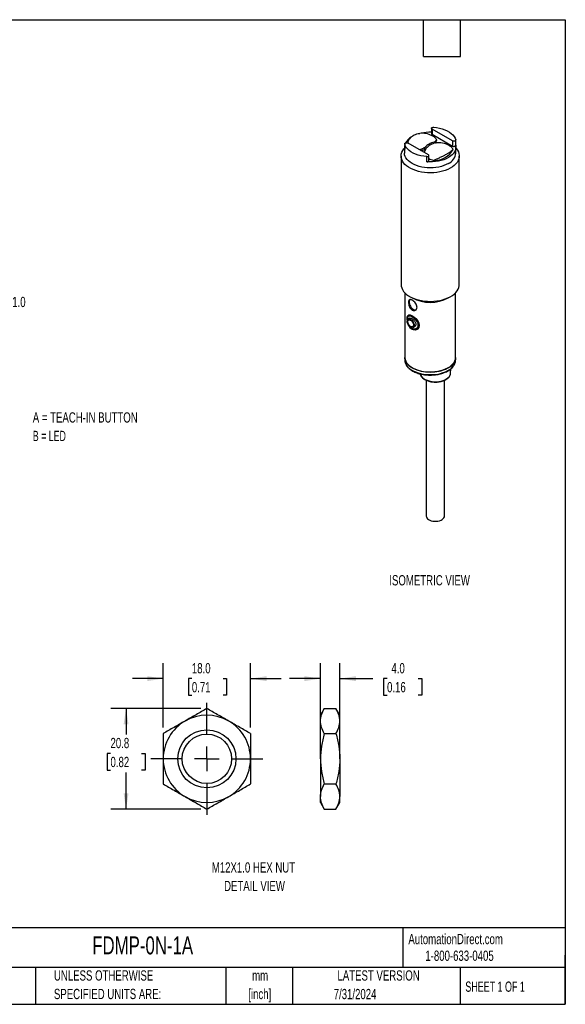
# Model space of a CAD drawing. Header units: millimetres. Extents: x 6 to 273, y 6 to 210.
# Tile 2 of 2: x 161 to 273, y 6 to 210. Entities that reach past the tile are written whole.
import ezdxf

# ---------------------------------------------------------------- set-up
doc = ezdxf.new("R2010")
doc.units = ezdxf.units.MM
doc.layers.add('DIMENSIONS', color=140, linetype='Continuous', lineweight=25)
doc.layers.add('TEXT', color=140, linetype='Continuous', lineweight=25)
doc.styles.add('SLDTEXTSTYLE0', font='TXT', dxfattribs={"width": 0.7})
doc.styles.add('SLDTEXTSTYLE1', font='TXT', dxfattribs={"width": 0.65})
doc.styles.add('SLDTEXTSTYLE2', font='TXT', dxfattribs={"width": 0.642857})
doc.dimstyles.new('SLDDIMSTYLE1', dxfattribs={"dimtxt": 2.158008, "dimasz": 3.302, "dimexe": 0, "dimexo": 0.0625, "dimgap": 0.539502, "dimtad": 0, "dimtih": 1, "dimtoh": 1, "dimrnd": 1e-09, "dimzin": 12, "dimdsep": 46, "dimtxsty": 'SLDTEXTSTYLE0', "dimsah": 1, "dimcen": 0.09, "dimadec": 0, "dimazin": 3, "dimtfac": 1, "dimtofl": 0, "dimtmove": 0, "dimatfit": 3, "dimfxl": 0, "dimfrac": 2, "dimtolj": 1, "dimtzin": 12, "dimarcsym": 0})
doc.dimstyles.new('SLDDIMSTYLE2', dxfattribs={"dimtxt": 2.158008, "dimasz": 3.302, "dimexe": 0, "dimexo": 0.0625, "dimgap": 0.539502, "dimtad": 0, "dimtih": 1, "dimtoh": 1, "dimrnd": 1e-09, "dimzin": 4, "dimdsep": 46, "dimtxsty": 'SLDTEXTSTYLE0', "dimsah": 1, "dimcen": 0.09, "dimadec": 0, "dimazin": 1, "dimtfac": 1, "dimtmove": 0, "dimatfit": 0, "dimfxl": 0, "dimfrac": 2, "dimtolj": 1, "dimtzin": 12, "dimarcsym": 0})

# ---------------------------------------------------------------- blocks, each defined once
blk = doc.blocks.new('_D_9')
at = {"layer": 'DIMENSIONS'}
for p, q in [((190.14, 63.48), (190.14, 76.73)), ((208.14, 63.48), (208.14, 76.73)), ((190.14, 73.56), (183.79, 73.56)), ((196.05, 73.56), (195.33, 73.56)), ((195.33, 73.56), (195.33, 70.13)), ((202.47, 73.56), (203.19, 73.56)), ((203.19, 73.56), (203.19, 70.13)), ((208.14, 73.56), (214.49, 73.56)), ((195.33, 70.13), (196.05, 70.13)), ((203.19, 70.13), (202.47, 70.13))]:
    blk.add_line(p, q, dxfattribs=at)
for points in [[(190.14, 73.56), (186.84, 74.07), (186.84, 73.05)], [(208.14, 73.56), (211.44, 73.05), (211.44, 74.07)]]:
    blk.add_solid(points, dxfattribs=at)
at = {"layer": 'DIMENSIONS', "char_height": 2.117, "attachment_point": 1, "style": 'SLDTEXTSTYLE0'}
for s, insert in [('18.0', (196.05, 76.77)), ('0.71', (196.05, 72.86))]:
    blk.add_mtext(s, dxfattribs=dict(at, insert=insert))
blk = doc.blocks.new('_D_10')
at = {"layer": 'DIMENSIONS'}
for p, q in [((197.87, 67.4), (179.31, 67.4)), ((182.48, 67.4), (182.48, 62.03)), ((179.27, 58.12), (178.55, 58.12)), ((178.55, 58.12), (178.55, 54.69)), ((185.69, 58.12), (186.41, 58.12)), ((186.41, 58.12), (186.41, 54.69)), ((178.55, 54.69), (179.27, 54.69)), ((182.48, 46.62), (182.48, 54.21)), ((186.41, 54.69), (185.69, 54.69)), ((197.87, 46.62), (179.31, 46.62))]:
    blk.add_line(p, q, dxfattribs=at)
for points in [[(182.48, 67.4), (181.97, 64.1), (182.99, 64.1)], [(182.48, 46.62), (182.99, 49.92), (181.97, 49.92)]]:
    blk.add_solid(points, dxfattribs=at)
at = {"layer": 'DIMENSIONS', "char_height": 2.117, "attachment_point": 1, "style": 'SLDTEXTSTYLE0'}
for s, insert in [('20.8', (179.27, 61.33)), ('0.82', (179.27, 57.42))]:
    blk.add_mtext(s, dxfattribs=dict(at, insert=insert))
blk = doc.blocks.new('SW_CENTERMARKSYMBOL_3')
at = {"layer": 'DIMENSIONS', "color": 0}
for p, q in [((0, 5.08), (0, 11.54)), ((0, 0), (0, 2.54)), ((-5.08, 0), (-11.54, 0)), ((0, 0), (-2.54, 0)), ((0, 0), (0, -2.54)), ((0, 0), (2.54, 0)), ((5.08, 0), (11.54, 0)), ((0, -5.08), (0, -11.54))]:
    blk.add_line(p, q, dxfattribs=at)
blk = doc.blocks.new('_D_11')
at = {"layer": 'DIMENSIONS'}
for p, q in [((222.56, 58.28), (222.56, 76.73)), ((226.56, 58.28), (226.56, 76.73)), ((222.56, 73.56), (216.21, 73.56)), ((226.56, 73.56), (233.37, 73.56)), ((236.3, 73.56), (235.57, 73.56)), ((235.57, 73.56), (235.57, 70.13)), ((242.71, 73.56), (243.44, 73.56)), ((243.44, 73.56), (243.44, 70.13)), ((235.57, 70.13), (236.3, 70.13)), ((243.44, 70.13), (242.71, 70.13))]:
    blk.add_line(p, q, dxfattribs=at)
for points in [[(222.56, 73.56), (219.25, 74.07), (219.25, 73.05)], [(226.56, 73.56), (229.86, 73.05), (229.86, 74.07)]]:
    blk.add_solid(points, dxfattribs=at)
at = {"layer": 'DIMENSIONS', "char_height": 2.117, "attachment_point": 1, "style": 'SLDTEXTSTYLE0'}
for s, insert in [('4.0', (237.2, 76.77)), ('0.16', (236.3, 72.86))]:
    blk.add_mtext(s, dxfattribs=dict(at, insert=insert))

msp = doc.modelspace()

# ---------------------------------------------------------------- linework, layer by layer
for p, q in [((245.455, 187.118), (245.455, 186.057)), ((249.767, 184.533), (245.572, 186.955)), ((245.572, 186.955), (245.572, 185.893)), ((245.572, 185.893), (249.767, 183.471)), ((239.895, 183.254), (239.895, 182.029)), ((239.939, 183.934), (239.939, 182.873)), ((239.943, 183.903), (239.943, 182.841)), ((244.817, 181.675), (240.622, 184.097)), ((244.084, 182.776), (244.084, 183.166)), ((244.084, 182.776), (244.315, 182.909)), ((246.023, 184.286), (246.023, 184.061)), ((246.306, 184.122), (246.426, 184.127)), ((249.767, 184.533), (249.767, 183.471)), ((250.45, 183.635), (250.45, 184.696)), ((250.495, 182.029), (250.495, 183.254)), ((239.195, 181.416), (239.195, 154.879)), ((239.939, 182.873), (239.943, 182.841)), ((244.481, 180.222), (244.481, 181.283)), ((244.935, 180.451), (244.935, 181.512)), ((244.935, 180.873), (245.147, 180.75)), ((251.195, 154.879), (251.195, 181.416)), ((239.945, 153.202), (239.945, 139.895)), ((240.951, 152.43), (241.482, 152.124)), ((248.908, 152.124), (249.438, 152.43)), ((250.445, 139.895), (250.445, 153.202)), ((241.062, 148.55), (240.773, 148.383)), ((241.065, 148.545), (241.257, 148.59)), ((240.98, 147.926), (240.664, 147.743)), ((241.664, 146.011), (241.981, 146.194)), ((242.273, 145.785), (242.562, 145.952)), ((239.945, 139.814), (239.945, 139.324)), ((250.445, 139.324), (250.445, 139.814)), ((241.482, 137.753), (241.553, 137.712)), ((248.837, 137.712), (248.908, 137.753)), ((249.413, 136.597), (249.469, 137.514)), ((244.38, 135.128), (244.38, 107.111)), ((248.13, 107.111), (248.13, 135.132)), ((223.36, 67.404), (222.556, 66.012)), ((223.36, 67.404), (225.752, 67.404)), ((226.556, 66.012), (225.752, 67.404)), ((222.556, 64.806), (222.556, 66.012)), ((226.556, 64.806), (226.556, 66.012)), ((222.556, 57.012), (222.556, 64.806)), ((226.556, 57.012), (226.556, 64.806)), ((223.36, 62.208), (225.752, 62.208)), ((222.556, 57.012), (222.556, 49.218)), ((226.556, 57.012), (226.556, 49.218)), ((223.36, 51.816), (225.752, 51.816)), ((222.556, 48.012), (222.556, 49.218)), ((226.556, 48.012), (226.556, 49.218)), ((222.556, 48.012), (223.36, 46.62)), ((225.752, 46.62), (226.556, 48.012)), ((223.36, 46.62), (225.752, 46.62))]:
    msp.add_line(p, q)
at = {"flags": 128}
for points in [[(245.572, 186.955), (245.499, 187.013), (245.46, 187.081), (245.459, 187.152), (245.496, 187.221), (245.568, 187.279), (245.667, 187.322), (245.785, 187.345), (245.909, 187.347)], [(245.909, 187.347), (246.523, 187.277), (247.119, 187.166), (247.688, 187.015), (248.222, 186.826), (248.714, 186.603), (249.157, 186.347), (249.545, 186.063), (249.872, 185.755), (250.133, 185.426), (250.326, 185.082), (250.446, 184.727)], [(250.495, 183.04), (250.555, 182.972), (250.811, 182.635), (251.004, 182.283), (251.131, 181.922), (251.19, 181.555), (251.181, 181.186), (251.105, 180.82), (250.962, 180.461), (250.753, 180.112), (250.482, 179.779), (250.15, 179.463), (249.762, 179.17), (249.323, 178.903), (248.837, 178.664), (248.309, 178.456), (247.747, 178.282), (247.155, 178.143), (246.541, 178.041), (245.912, 177.978), (245.275, 177.953), (244.636, 177.968), (244.005, 178.022), (243.386, 178.114), (242.788, 178.243), (242.218, 178.409), (241.681, 178.609), (241.184, 178.84), (240.732, 179.101), (240.331, 179.388), (239.985, 179.698), (239.698, 180.027), (239.474, 180.372), (239.314, 180.729), (239.221, 181.094), (239.195, 181.463), (239.238, 181.83), (239.348, 182.194), (239.524, 182.548), (239.764, 182.89), (239.895, 183.04)], [(239.943, 183.903), (239.946, 183.975), (239.986, 184.042), (240.06, 184.1), (240.162, 184.141), (240.28, 184.162), (240.404, 184.162), (240.522, 184.14), (240.622, 184.097)], [(244.481, 181.283), (243.866, 181.353), (243.27, 181.464), (242.701, 181.615), (242.167, 181.804), (241.675, 182.028), (241.232, 182.283), (240.845, 182.567), (240.518, 182.876), (240.256, 183.204), (240.064, 183.548), (239.943, 183.903)], [(250.446, 183.666), (250.494, 183.315), (250.471, 182.963), (250.378, 182.616), (250.217, 182.276), (249.989, 181.95), (249.698, 181.641), (249.348, 181.353), (248.942, 181.09), (248.487, 180.856), (247.989, 180.654), (247.453, 180.486), (246.888, 180.354), (246.3, 180.261), (245.698, 180.208), (245.088, 180.195), (244.481, 180.222)], [(250.446, 184.727), (250.444, 184.656), (250.403, 184.588), (250.329, 184.531), (250.228, 184.489), (250.109, 184.468), (249.985, 184.468), (249.867, 184.491), (249.767, 184.533)], [(249.767, 183.471), (249.867, 183.429), (249.985, 183.407), (250.109, 183.406), (250.228, 183.428), (250.329, 183.469), (250.403, 183.526), (250.444, 183.594), (250.45, 183.635)], [(248.942, 179.865), (248.499, 179.637), (248.015, 179.438), (247.494, 179.272), (246.945, 179.141), (246.374, 179.046), (245.788, 178.988), (245.195, 178.969), (244.601, 178.988), (244.015, 179.046), (243.444, 179.141), (242.895, 179.272), (242.375, 179.438), (241.89, 179.637), (241.447, 179.865), (241.051, 180.121), (240.707, 180.401), (240.42, 180.701), (240.192, 181.018), (240.028, 181.348), (239.928, 181.686), (239.895, 182.029)], [(244.481, 181.283), (244.605, 181.285), (244.722, 181.308), (244.821, 181.351), (244.893, 181.41), (244.93, 181.478), (244.929, 181.55), (244.891, 181.618), (244.817, 181.675)], [(244.935, 180.91), (245.036, 180.836), (245.147, 180.75)], [(244.481, 180.222), (244.605, 180.223), (244.722, 180.247), (244.821, 180.29), (244.893, 180.348), (244.93, 180.416), (244.935, 180.451)], [(239.195, 154.879), (239.221, 154.557), (239.314, 154.192), (239.474, 153.835), (239.698, 153.49), (239.985, 153.16), (240.331, 152.85), (240.732, 152.563), (241.184, 152.303), (241.681, 152.071), (242.218, 151.872), (242.788, 151.706), (243.386, 151.576), (244.005, 151.484), (244.636, 151.43), (245.275, 151.415), (245.912, 151.44), (246.541, 151.503), (247.155, 151.605), (247.747, 151.744), (248.309, 151.918), (248.837, 152.126), (249.323, 152.365), (249.762, 152.633), (250.15, 152.926), (250.482, 153.241), (250.753, 153.575), (250.962, 153.923), (251.105, 154.282), (251.181, 154.648), (251.195, 154.879)], [(241.016, 151.811), (240.991, 151.784), (240.899, 151.625), (240.852, 151.422), (240.852, 151.185), (240.899, 150.927), (240.991, 150.662), (241.123, 150.404), (241.288, 150.168), (241.476, 149.965), (241.679, 149.807), (241.883, 149.703), (242.08, 149.657), (242.258, 149.673), (242.27, 149.677)], [(240.494, 147.495), (240.466, 147.676), (240.471, 148.142), (240.571, 148.488), (240.766, 148.662), (241.045, 148.671), (241.402, 148.534), (241.827, 148.256), (242.264, 147.858), (242.624, 147.398), (242.854, 146.923), (242.932, 146.447), (242.829, 146.001), (242.554, 145.667), (242.181, 145.501), (241.768, 145.515), (241.362, 145.711), (241.362, 145.711)], [(240.765, 146.433), (240.628, 146.655), (240.527, 146.892), (240.469, 147.127), (240.459, 147.346), (240.497, 147.533), (240.58, 147.675), (240.704, 147.763), (240.858, 147.79), (241.033, 147.755), (241.218, 147.66), (241.398, 147.512), (241.563, 147.321), (241.701, 147.099), (241.802, 146.863), (241.859, 146.627), (241.869, 146.408), (241.831, 146.221), (241.748, 146.079), (241.625, 145.992), (241.47, 145.964), (241.295, 145.999), (241.111, 146.094), (240.93, 146.242), (240.765, 146.433)], [(240.845, 146.522), (240.722, 146.726), (240.637, 146.943), (240.6, 147.155), (240.613, 147.341), (240.675, 147.487), (240.78, 147.578), (240.919, 147.607), (241.08, 147.571), (241.249, 147.474), (241.41, 147.323), (241.549, 147.133), (241.654, 146.92), (241.716, 146.703), (241.728, 146.502), (241.691, 146.334), (241.606, 146.214), (241.482, 146.153), (241.33, 146.157), (241.164, 146.224), (240.997, 146.35), (240.845, 146.522)], [(239.945, 139.895), (239.95, 139.766), (240.009, 139.421), (240.137, 139.083), (240.33, 138.756), (240.587, 138.443), (240.904, 138.149), (241.277, 137.878), (241.7, 137.633), (242.17, 137.418), (242.679, 137.235), (243.22, 137.087), (243.788, 136.975), (244.373, 136.902), (244.97, 136.867), (245.569, 136.872), (246.164, 136.917), (246.746, 137), (247.307, 137.121), (247.841, 137.278), (248.341, 137.469), (248.8, 137.692), (249.211, 137.943), (249.57, 138.221), (249.873, 138.519), (250.114, 138.836), (250.291, 139.167), (250.401, 139.507), (250.444, 139.852), (250.445, 139.895)], [(250.444, 139.854), (250.444, 139.77), (250.401, 139.425), (250.291, 139.085), (250.114, 138.755), (249.873, 138.438), (249.57, 138.139), (249.211, 137.862), (248.8, 137.61), (248.341, 137.387), (247.841, 137.196), (247.307, 137.039), (246.746, 136.918), (246.164, 136.835), (245.569, 136.791), (244.97, 136.786), (244.373, 136.82), (243.788, 136.894), (243.22, 137.005), (242.679, 137.154), (242.17, 137.337), (241.7, 137.552), (241.277, 137.796), (240.904, 138.067), (240.587, 138.361), (240.33, 138.674), (240.137, 139.001), (240.009, 139.34), (239.95, 139.684), (239.945, 139.854)], [(239.945, 139.324), (239.95, 139.194), (240.009, 138.85), (240.137, 138.511), (240.33, 138.184), (240.587, 137.871), (240.904, 137.577), (241.277, 137.307), (241.7, 137.062), (242.17, 136.847), (242.679, 136.664), (243.22, 136.515), (243.788, 136.404), (244.373, 136.33), (244.97, 136.296), (245.569, 136.301), (246.164, 136.345), (246.746, 136.428), (247.307, 136.549), (247.841, 136.706), (248.341, 136.897), (248.8, 137.12), (249.211, 137.372), (249.57, 137.649), (249.873, 137.948), (250.114, 138.265), (250.291, 138.595), (250.401, 138.935), (250.444, 139.28), (250.445, 139.324)], [(244.021, 135.372), (244.37, 135.198), (244.76, 135.055), (245.181, 134.947), (245.625, 134.874), (246.082, 134.841), (246.544, 134.845), (246.999, 134.889), (247.438, 134.97), (247.852, 135.088), (248.232, 135.239), (248.57, 135.42), (248.858, 135.628), (249.091, 135.858), (249.264, 136.104), (249.372, 136.363), (249.413, 136.597)], [(244.38, 107.111), (244.402, 106.947), (244.49, 106.747), (244.641, 106.561), (244.85, 106.394), (245.111, 106.254), (245.412, 106.144), (245.745, 106.07), (246.095, 106.033), (246.452, 106.035), (246.801, 106.076), (247.131, 106.154), (247.429, 106.267), (247.684, 106.41), (247.888, 106.579), (248.033, 106.767), (248.114, 106.967), (248.13, 107.111)]]:
    msp.add_lwpolyline(points, dxfattribs=at)
for radius in [6, 5.1]:
    msp.add_circle((199.143, 57.012), radius)
for centre, radius, start, end in [((242.906, 182.557), 3.201, 120.90769, 150.68346), ((243.498, 181.62), 4.5, 62.46055, 95.90591), ((245.186, 177.424), 8.89, 88.26981, 102.06719), ((245.649, 186.072), 0.195, 184.56829, 246.75185), ((243.991, 182.606), 3.398, 50.82907, 62.14569), ((245.059, 183.967), 1.668, 27.94139, 49.74884), ((241.681, 183.254), 1.786, 167.17298, 193.34377), ((246.787, 180.723), 3.644, 102.10429, 137.89033), ((247.07, 180.56), 3.644, 102.10429, 137.89033), ((244.601, 185.339), 2.019, 322.30136, 343.01957), ((246.892, 179.661), 4.5, 62.46055, 95.95001), ((247.371, 180.626), 3.423, 50.87135, 62.10341), ((248.453, 182.008), 1.668, 27.94139, 49.74884), ((241.99, 189.522), 7.064, 280.37422, 287.24375), ((246.118, 184.852), 4.332, 268.42677, 331.56785), ((247.772, 182.344), 2.74, 295.27349, 353.40637), ((246.738, 184.978), 4.517, 249.37631, 260.57752), ((245.195, 159.234), 8.021, 242.43247, 297.57291), ((245.195, 144.684), 7.866, 242.41911, 297.58089), ((244.776, 136.923), 1.725, 195.82161, 244.04042), ((199.143, 57.012), 9, 60, 120), ((199.143, 57.012), 9, 120, 180), ((199.143, 57.012), 9, 0, 60), ((199.143, 57.012), 9, 180, 240), ((199.143, 57.012), 9, 300, 0), ((199.143, 57.012), 9, 240, 300)]:
    msp.add_arc(centre, radius, start, end)
for points, knots in [([(240.571, 184.119), (240.585, 184.176), (240.649, 184.431), (240.859, 184.821), (241.208, 185.277), (241.647, 185.638), (242.162, 185.901), (242.629, 186.052), (242.935, 186.076), (243.035, 186.084)], [0, 0, 0, 0, 0.051174, 0.2280888, 0.4002739, 0.5777623, 0.7447983, 0.9167623, 1, 1, 1, 1]), ([(244.084, 183.166), (243.847, 183.053), (243.511, 182.893), (243.163, 182.736), (243.061, 182.689)], [0, 0, 0, 0, 0.7061896, 1, 1, 1, 1]), ([(244.367, 183.003), (244.247, 182.822), (244.076, 182.567), (243.997, 182.255), (243.973, 182.163)], [0, 0, 0, 0, 0.7061896, 1, 1, 1, 1]), ([(249.927, 182.79), (249.888, 182.739), (249.831, 182.678), (249.681, 182.536), (249.587, 182.456), (249.36, 182.282), (249.23, 182.19), (248.936, 181.996), (248.77, 181.894), (248.41, 181.686), (248.218, 181.582), (247.811, 181.37), (247.593, 181.262), (247.151, 181.049), (246.925, 180.944), (246.464, 180.734), (246.23, 180.628), (245.999, 180.522)], [0, 0, 0, 0, 0.125, 0.125, 0.25, 0.25, 0.375, 0.375, 0.5, 0.5, 0.625, 0.625, 0.75, 0.75, 0.875, 0.875, 1, 1, 1, 1]), ([(241.313, 149.755), (241.204, 149.851), (241.105, 149.973), (240.94, 150.246), (240.872, 150.399), (240.77, 150.708), (240.735, 150.867), (240.71, 151.088), (240.705, 151.16), (240.705, 151.294), (240.71, 151.356), (240.736, 151.529), (240.77, 151.622), (240.873, 151.755), (240.941, 151.793), (241.108, 151.816), (241.206, 151.799), (241.422, 151.714), (241.542, 151.645), (241.779, 151.468), (241.899, 151.358), (242.115, 151.115), (242.213, 150.98), (242.368, 150.698), (242.424, 150.553), (242.466, 150.34), (242.473, 150.271), (242.473, 150.138), (242.466, 150.072), (242.423, 149.891), (242.367, 149.785), (242.213, 149.623), (242.115, 149.566), (241.898, 149.514), (241.778, 149.519), (241.54, 149.592), (241.423, 149.659), (241.313, 149.755)], [0, 0, 0, 0, 0.0625, 0.0625, 0.125, 0.125, 0.1875, 0.1875, 0.21875, 0.21875, 0.25, 0.25, 0.3125, 0.3125, 0.375, 0.375, 0.4375, 0.4375, 0.5, 0.5, 0.5625, 0.5625, 0.625, 0.625, 0.6875, 0.6875, 0.71875, 0.71875, 0.75, 0.75, 0.8125, 0.8125, 0.875, 0.875, 0.9375, 0.9375, 1, 1, 1, 1]), ([(240.553, 147.61), (240.547, 147.696), (240.532, 147.916), (240.594, 148.189), (240.733, 148.391), (240.961, 148.451), (241.262, 148.375), (241.62, 148.171), (241.996, 147.855), (242.33, 147.466), (242.57, 147.041), (242.682, 146.61), (242.642, 146.207), (242.451, 145.888), (242.152, 145.701), (241.795, 145.665), (241.434, 145.804), (241.189, 145.975), (241.098, 146.116), (241.095, 146.121)], [0, 0, 0, 0, 0.03785, 0.0969209, 0.1628676, 0.2267367, 0.289344, 0.3532892, 0.4193216, 0.484895, 0.5481263, 0.6106823, 0.6753425, 0.7415857, 0.8064854, 0.8693716, 0.9324245, 0.9976789, 1, 1, 1, 1]), ([(240.871, 148.665), (240.841, 148.635), (240.781, 148.575), (240.766, 148.439), (240.758, 148.371)], [0, 0, 0, 0, 0.5028924, 1, 1, 1, 1]), ([(240.985, 147.92), (240.991, 147.926), (241.037, 147.973), (241.177, 147.968), (241.394, 147.899), (241.641, 147.737), (241.792, 147.577), (241.867, 147.496)], [0, 0, 0, 0, 0.0371328, 0.277377, 0.5167454, 0.7584268, 1, 1, 1, 1]), ([(241.867, 147.496), (241.921, 147.428), (242.042, 147.273), (242.174, 146.999), (242.237, 146.705), (242.2, 146.445), (242.104, 146.267), (242.005, 146.221), (241.974, 146.206)], [0, 0, 0, 0, 0.1469892, 0.3360398, 0.5245983, 0.7160294, 0.9091927, 1, 1, 1, 1]), ([(242.923, 146.504), (242.92, 146.464), (242.907, 146.287), (242.77, 146.085), (242.608, 146), (242.552, 145.97)], [0, 0, 0, 0, 0.1582398, 0.7062446, 1, 1, 1, 1]), ([(241.362, 145.711), (241.227, 145.824), (241.039, 145.982), (240.917, 146.228), (240.883, 146.298)], [0, 0, 0, 0, 0.7182235, 1, 1, 1, 1]), ([(241.938, 145.707), (242.004, 145.678), (242.217, 145.586), (242.425, 145.645), (242.569, 145.685)], [0, 0, 0, 0, 0.3081123, 1, 1, 1, 1]), ([(239.959, 139.485), (239.952, 139.414), (239.935, 139.231), (239.976, 138.937), (240.072, 138.608), (240.229, 138.288), (240.44, 137.98), (240.707, 137.687), (241.025, 137.412), (241.391, 137.16), (241.801, 136.932), (242.25, 136.732), (242.731, 136.562), (243.241, 136.424), (243.772, 136.318), (244.319, 136.246), (244.875, 136.208), (245.436, 136.206), (245.993, 136.238), (246.542, 136.306), (247.075, 136.407), (247.588, 136.541), (248.074, 136.707), (248.528, 136.903), (248.944, 137.127), (249.319, 137.378), (249.647, 137.652), (249.923, 137.947), (250.145, 138.26), (250.309, 138.586), (250.41, 138.92), (250.453, 139.217), (250.438, 139.399), (250.432, 139.469)], [0, 0, 0, 0, 0.0204318, 0.0525341, 0.0846305, 0.1169017, 0.1494721, 0.1823542, 0.2154794, 0.2487519, 0.2820902, 0.3154348, 0.3487586, 0.3820547, 0.4153242, 0.4485724, 0.4818064, 0.5150345, 0.548265, 0.5815041, 0.6147603, 0.6480424, 0.6813586, 0.7147158, 0.748117, 0.7815578, 0.8150158, 0.8484318, 0.8817197, 0.9147694, 0.9474875, 0.9798619, 1, 1, 1, 1]), ([(243.115, 136.464), (243.115, 136.46), (243.121, 136.368), (243.188, 136.191), (243.318, 135.941), (243.508, 135.706), (243.749, 135.489), (244.039, 135.293), (244.372, 135.124), (244.741, 134.984), (245.138, 134.876), (245.555, 134.802), (245.985, 134.762), (246.42, 134.758), (246.852, 134.789), (247.274, 134.855), (247.676, 134.955), (248.052, 135.087), (248.396, 135.251), (248.7, 135.443), (248.959, 135.66), (249.165, 135.901), (249.312, 136.158), (249.396, 136.398), (249.404, 136.551), (249.407, 136.612)], [0, 0, 0, 0, 0.0019955, 0.0457853, 0.0899101, 0.1348177, 0.1805395, 0.2268127, 0.2733288, 0.319859, 0.3663238, 0.4127166, 0.4590561, 0.5053715, 0.5516956, 0.598053, 0.6444775, 0.6910037, 0.7376603, 0.7844558, 0.8313449, 0.8781088, 0.9244012, 0.9698383, 1, 1, 1, 1]), ([(199.143, 67.404), (198.406, 66.979), (197.665, 66.551), (196.166, 65.686), (195.409, 65.249), (194.643, 64.806)], [0, 0, 0, 0, 0.5, 0.5, 1, 1, 1, 1]), ([(203.643, 64.806), (203.261, 65.027), (202.877, 65.248), (202.118, 65.686), (201.741, 65.904), (200.617, 66.553), (199.877, 66.981), (199.143, 67.404)], [0, 0, 0, 0, 0.25, 0.25, 0.5, 0.5, 1, 1, 1, 1]), ([(222.556, 64.806), (222.556, 65.027), (222.575, 65.248), (222.648, 65.686), (222.703, 65.904), (222.913, 66.553), (223.115, 66.981), (223.36, 67.404)], [0, 0, 0, 0, 0.25, 0.25, 0.5, 0.5, 1, 1, 1, 1]), ([(226.556, 64.806), (226.556, 65.027), (226.537, 65.248), (226.463, 65.686), (226.409, 65.904), (226.199, 66.553), (225.997, 66.981), (225.752, 67.404)], [0, 0, 0, 0, 0.25, 0.25, 0.5, 0.5, 1, 1, 1, 1]), ([(194.643, 64.806), (194.261, 64.586), (193.877, 64.364), (193.118, 63.926), (192.741, 63.709), (191.617, 63.06), (190.877, 62.632), (190.143, 62.208)], [0, 0, 0, 0, 0.25, 0.25, 0.5, 0.5, 1, 1, 1, 1]), ([(208.143, 62.208), (207.406, 62.633), (206.665, 63.061), (205.166, 63.927), (204.409, 64.364), (203.643, 64.806)], [0, 0, 0, 0, 0.5, 0.5, 1, 1, 1, 1]), ([(223.36, 62.208), (223.114, 62.633), (222.912, 63.061), (222.632, 63.927), (222.556, 64.364), (222.556, 64.806)], [0, 0, 0, 0, 0.5, 0.5, 1, 1, 1, 1]), ([(225.752, 62.208), (225.997, 62.633), (226.199, 63.061), (226.479, 63.927), (226.556, 64.364), (226.556, 64.806)], [0, 0, 0, 0, 0.5, 0.5, 1, 1, 1, 1]), ([(190.143, 62.208), (190.143, 61.363), (190.143, 60.498), (190.143, 58.763), (190.143, 57.89), (190.143, 57.012)], [0, 0, 0, 0, 0.5, 0.5, 1, 1, 1, 1]), ([(208.143, 62.208), (208.143, 61.363), (208.143, 60.498), (208.143, 58.763), (208.143, 57.89), (208.143, 57.012)], [0, 0, 0, 0, 0.5, 0.5, 1, 1, 1, 1]), ([(223.36, 62.208), (223.116, 61.363), (222.911, 60.498), (222.631, 58.763), (222.556, 57.89), (222.556, 57.012)], [0, 0, 0, 0, 0.5, 0.5, 1, 1, 1, 1]), ([(225.752, 62.208), (225.996, 61.363), (226.2, 60.498), (226.48, 58.763), (226.556, 57.89), (226.556, 57.012)], [0, 0, 0, 0, 0.5, 0.5, 1, 1, 1, 1]), ([(190.143, 57.012), (190.143, 56.134), (190.143, 55.243), (190.143, 53.507), (190.143, 52.656), (190.143, 51.816)], [0, 0, 0, 0, 0.5, 0.5, 1, 1, 1, 1]), ([(208.143, 57.012), (208.143, 56.134), (208.143, 55.243), (208.143, 53.507), (208.143, 52.656), (208.143, 51.816)], [0, 0, 0, 0, 0.5, 0.5, 1, 1, 1, 1]), ([(222.556, 57.012), (222.556, 56.134), (222.633, 55.243), (222.915, 53.507), (223.117, 52.656), (223.36, 51.816)], [0, 0, 0, 0, 0.5, 0.5, 1, 1, 1, 1]), ([(226.556, 57.012), (226.556, 56.134), (226.478, 55.243), (226.196, 53.507), (225.994, 52.656), (225.752, 51.816)], [0, 0, 0, 0, 0.5, 0.5, 1, 1, 1, 1]), ([(190.143, 51.816), (190.879, 51.391), (191.62, 50.963), (193.119, 50.098), (193.876, 49.661), (194.643, 49.218)], [0, 0, 0, 0, 0.5, 0.5, 1, 1, 1, 1]), ([(203.643, 49.218), (204.024, 49.438), (204.408, 49.66), (205.167, 50.098), (205.544, 50.316), (206.668, 50.965), (207.408, 51.392), (208.143, 51.816)], [0, 0, 0, 0, 0.25, 0.25, 0.5, 0.5, 1, 1, 1, 1]), ([(222.556, 49.218), (222.556, 49.438), (222.575, 49.66), (222.648, 50.098), (222.703, 50.316), (222.913, 50.965), (223.115, 51.392), (223.36, 51.816)], [0, 0, 0, 0, 0.25, 0.25, 0.5, 0.5, 1, 1, 1, 1]), ([(226.556, 49.218), (226.556, 49.438), (226.537, 49.66), (226.463, 50.098), (226.409, 50.316), (226.199, 50.965), (225.997, 51.392), (225.752, 51.816)], [0, 0, 0, 0, 0.25, 0.25, 0.5, 0.5, 1, 1, 1, 1]), ([(194.643, 49.218), (195.024, 48.997), (195.408, 48.776), (196.167, 48.338), (196.544, 48.12), (197.668, 47.471), (198.408, 47.044), (199.143, 46.62)], [0, 0, 0, 0, 0.25, 0.25, 0.5, 0.5, 1, 1, 1, 1]), ([(199.143, 46.62), (199.879, 47.045), (200.62, 47.473), (202.119, 48.338), (202.876, 48.775), (203.643, 49.218)], [0, 0, 0, 0, 0.5, 0.5, 1, 1, 1, 1]), ([(223.36, 46.62), (223.114, 47.045), (222.912, 47.473), (222.632, 48.338), (222.556, 48.775), (222.556, 49.218)], [0, 0, 0, 0, 0.5, 0.5, 1, 1, 1, 1]), ([(225.752, 46.62), (225.997, 47.045), (226.199, 47.473), (226.479, 48.338), (226.556, 48.775), (226.556, 49.218)], [0, 0, 0, 0, 0.5, 0.5, 1, 1, 1, 1])]:
    msp.add_open_spline(points, degree=3, knots=knots)
msp.add_open_spline([(246.023, 184.286), (246.283, 184.48), (246.448, 184.64), (246.533, 184.749)], degree=3)
at = {"layer": 'TEXT'}
for p, q in [((6.35, 209.55), (273.05, 209.55)), ((243.84, 201.93), (243.84, 209.55)), ((251.46, 201.93), (251.46, 209.55)), ((273.05, 209.55), (273.05, 6.35)), ((243.84, 201.93), (251.46, 201.93)), ((273.05, 22.126), (6.35, 22.126)), ((239.575, 22.126), (239.575, 13.97)), ((273.05, 6.35), (273.05, 16.51)), ((273.05, 13.97), (6.35, 13.97)), ((163.78, 13.97), (163.78, 6.35)), ((203.024, 13.97), (203.024, 6.35)), ((216.812, 13.97), (216.812, 6.35)), ((251.349, 13.97), (251.349, 6.35)), ((6.35, 6.35), (273.05, 6.35))]:
    msp.add_line(p, q, dxfattribs=at)

# ---------------------------------------------------------------- block references
at = {"layer": 'DIMENSIONS'}
msp.add_blockref('SW_CENTERMARKSYMBOL_3', (199.143, 57.012), dxfattribs=at)

# ---------------------------------------------------------------- texts
at = {"color": 179, "linetype": 'Continuous', "lineweight": 18, "char_height": 2.11667, "attachment_point": 1, "style": 'SLDTEXTSTYLE0'}
for s, insert in [('AutomationDirect.com', (240.695, 20.877)), ('1-800-633-0405', (244.192, 17.437))]:
    msp.add_mtext(s, dxfattribs=dict(at, insert=insert))
at = {"layer": 'DIMENSIONS'}
for s, insert, char_height, attachment_point, style in [('M12X1.0', (153.833, 152.355), 2.1167, 1, 'SLDTEXTSTYLE0'), ('A = TEACH-IN BUTTON', (163.246, 128.525), 2.11667, 1, 'SLDTEXTSTYLE0'), ('B = LED', (163.246, 124.703), 2.1167, 1, 'SLDTEXTSTYLE2'), ('ISOMETRIC VIEW', (245.074, 94.918), 2.11667, 2, 'SLDTEXTSTYLE0'), ('M12X1.0 HEX NUT', (208.747, 35.652), 2.11667, 2, 'SLDTEXTSTYLE0'), ('DETAIL VIEW', (208.964, 31.83), 2.11667, 2, 'SLDTEXTSTYLE0')]:
    msp.add_mtext(s, dxfattribs=dict(at, insert=insert, char_height=char_height, attachment_point=attachment_point, style=style))
at = {"layer": 'TEXT'}
for s, insert, char_height, attachment_point, style in [('FDMP-0N-1A', (175.502, 20.362), 3.7042, 1, 'SLDTEXTSTYLE0'), ('UNLESS OTHERWISE', (167.608, 13.364), 2.11667, 1, 'SLDTEXTSTYLE0'), ('mm', (210.13, 13.355), 2.1167, 2, 'SLDTEXTSTYLE0'), ('LATEST VERSION', (234.552, 13.364), 2.11667, 2, 'SLDTEXTSTYLE0'), ('SHEET 1 OF 1', (252.441, 11.051), 2.11667, 1, 'SLDTEXTSTYLE1'), ('SPECIFIED UNITS ARE:', (167.608, 9.542), 2.11667, 1, 'SLDTEXTSTYLE0'), ('[inch]', (210.047, 9.533), 2.1167, 2, 'SLDTEXTSTYLE0'), ('7/31/2024', (229.701, 9.526), 2.1167, 2, 'SLDTEXTSTYLE0')]:
    msp.add_mtext(s, dxfattribs=dict(at, insert=insert, char_height=char_height, attachment_point=attachment_point, style=style))

# ---------------------------------------------------------------- dimensions: what is measured, and where the dimension line sits
at = {"layer": 'DIMENSIONS'}
dim = msp.add_linear_dim(base=(208.143, 73.559), p1=(190.143, 62.208), p2=(208.143, 62.208), dimstyle='SLDDIMSTYLE2', dxfattribs=at)
dim.commit()
dim.dimension.update_dxf_attribs({"geometry": '_D_9', "text_midpoint": (199.26, 73.559), "dimtype": 160})
for base, p1, p2, angle, dimstyle, picture, middle in [((226.556, 73.559), (222.556, 57.012), (226.556, 57.012), 0, 'SLDDIMSTYLE2', '_D_11', (239.505, 73.559)), ((182.481, 46.62), (199.143, 67.404), (199.143, 46.62), 90, 'SLDDIMSTYLE1', '_D_10', (182.481, 58.12))]:
    dim = msp.add_linear_dim(base=base, p1=p1, p2=p2, angle=angle, dimstyle=dimstyle, dxfattribs=at)
    dim.commit()
    dim.dimension.update_dxf_attribs({"geometry": picture, "text_midpoint": middle, "dimtype": 160})

doc.saveas('drawing.dxf')
